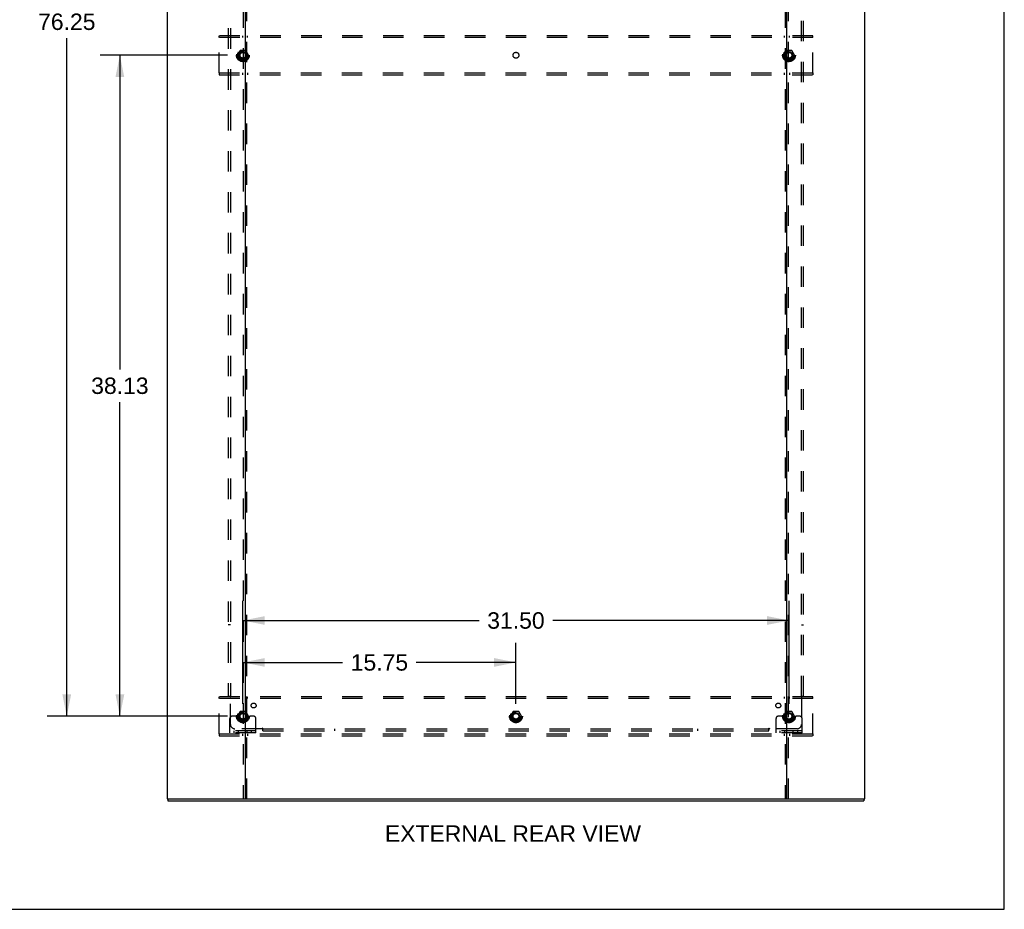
# Model space of a CAD drawing. Header units: inches. Extents: x 0 to 215, y 0 to 139.
# Tile 109 of 112: x 158 to 215, y 0 to 51. Entities that reach past the tile are written whole.
import ezdxf

# ---------------------------------------------------------------- set-up
doc = ezdxf.new("R2010")
doc.units = ezdxf.units.IN
doc.header["$LTSCALE"] = 11.804375
doc.header["$MEASUREMENT"] = 0
doc.linetypes.add('DOT', pattern=[0.2, 0.1, -0.1])
doc.linetypes.add('HIDDEN', pattern=[0.2, 0.1, -0.1])
doc.layers.get('0').update_dxf_attribs({"linetype": 'CONTINUOUS'})
for name, color, linetype in [('DEFAULT_2', 8, 'HIDDEN'), ('DIMENSIONS', 7, 'CONTINUOUS'), ('SUBPANEL', 7, 'CONTINUOUS')]:
    doc.layers.add(name, color=color, linetype=linetype)
doc.styles.get("Standard").update_dxf_attribs({"font": 'arial.ttf'})
doc.dimstyles.new('DIMSTYLE_1', dxfattribs={"dimtxt": 0.946875, "dimasz": 1.2625, "dimexe": 0.09, "dimexo": 0.07, "dimgap": 0.0375, "dimtad": 0, "dimtih": 1, "dimtoh": 1, "dimzin": 4, "dimdsep": 46, "dimtxsty": 'Standard', "dimblk": '_FILLED', "dimblk1": '_FILLED', "dimblk2": '_FILLED', "dimcen": 0.09, "dimadec": 3, "dimazin": 1, "dimtfac": 1, "dimtdec": 3, "dimtofl": 0, "dimtmove": 0, "dimatfit": 3, "dimldrblk": '_FILLED', "dimfxl": 0, "dimtolj": 1, "dimtzin": 4, "dimarcsym": 0})

# ---------------------------------------------------------------- blocks, each defined once
blk = doc.blocks.new('_FILLED')
at = {"color": 0, "linetype": 'ByBlock'}
blk.add_solid([(0, 0), (-1, 0.2), (-1, -0.2)], dxfattribs=at)
blk = doc.blocks.new('*D3')
at = {"layer": 'DIMENSIONS', "color": 2, "linetype": 'Continuous'}
for p, q in [((170.707, 11.852), (170.707, 15.376)), ((186.457, 11.852), (186.457, 15.376)), ((170.707, 14.239), (176.454, 14.239)), ((186.457, 14.239), (180.71, 14.239))]:
    blk.add_line(p, q, dxfattribs=at)
at = {"layer": 'DIMENSIONS', "color": 2, "linetype": 'Continuous', "xscale": 1.2625, "yscale": 1.2625, "zscale": 1.2625, "rotation": 180}
blk.add_blockref('_FILLED', (170.707, 14.239), dxfattribs=at)
at = {"layer": 'DIMENSIONS', "color": 2, "linetype": 'Continuous', "xscale": 1.2625, "yscale": 1.2625, "zscale": 1.2625}
blk.add_blockref('_FILLED', (186.457, 14.239), dxfattribs=at)
at = {"layer": 'DIMENSIONS', "color": 2, "linetype": 'Continuous', "insert": (178.582, 14.713), "char_height": 0.9469, "width": 3.30878, "attachment_point": 2, "line_spacing_factor": 0.9}
blk.add_mtext('15.75', dxfattribs=at)
blk = doc.blocks.new('*D4')
at = {"layer": 'DIMENSIONS', "color": 2, "linetype": 'Continuous'}
for p, q in [((169.824, 87.384), (159.414, 87.384)), ((160.55, 87.384), (160.55, 52.137)), ((160.55, 11.134), (160.55, 50.243)), ((169.824, 11.134), (159.414, 11.134))]:
    blk.add_line(p, q, dxfattribs=at)
at = {"layer": 'DIMENSIONS', "color": 2, "linetype": 'Continuous', "xscale": 1.2625, "yscale": 1.2625, "zscale": 1.2625}
for p, rotation in [((160.55, 87.384), 90), ((160.55, 11.134), 270)]:
    blk.add_blockref('_FILLED', p, dxfattribs=dict(at, rotation=rotation))
at = {"layer": 'DIMENSIONS', "color": 2, "linetype": 'Continuous', "insert": (160.55, 51.663), "char_height": 0.9469, "width": 3.30878, "attachment_point": 2, "line_spacing_factor": 0.9}
blk.add_mtext('76.25', dxfattribs=at)
blk = doc.blocks.new('*D5')
at = {"layer": 'DIMENSIONS', "color": 2, "linetype": 'Continuous'}
for p, q in [((170.707, 11.852), (170.707, 17.793)), ((202.207, 11.852), (202.207, 17.793)), ((170.707, 16.657), (184.329, 16.657)), ((202.207, 16.657), (188.585, 16.657))]:
    blk.add_line(p, q, dxfattribs=at)
at = {"layer": 'DIMENSIONS', "color": 2, "linetype": 'Continuous', "xscale": 1.2625, "yscale": 1.2625, "zscale": 1.2625, "rotation": 180}
blk.add_blockref('_FILLED', (170.707, 16.657), dxfattribs=at)
at = {"layer": 'DIMENSIONS', "color": 2, "linetype": 'Continuous', "xscale": 1.2625, "yscale": 1.2625, "zscale": 1.2625}
blk.add_blockref('_FILLED', (202.207, 16.657), dxfattribs=at)
at = {"layer": 'DIMENSIONS', "color": 2, "linetype": 'Continuous', "insert": (186.457, 17.131), "char_height": 0.9469, "width": 3.30878, "attachment_point": 2, "line_spacing_factor": 0.9}
blk.add_mtext('31.50', dxfattribs=at)
blk = doc.blocks.new('*D6')
at = {"layer": 'DIMENSIONS', "color": 2, "linetype": 'Continuous'}
for p, q in [((169.824, 49.259), (162.477, 49.259)), ((163.613, 49.259), (163.613, 31.143)), ((163.613, 11.134), (163.613, 29.249)), ((169.824, 11.134), (162.477, 11.134))]:
    blk.add_line(p, q, dxfattribs=at)
at = {"layer": 'DIMENSIONS', "color": 2, "linetype": 'Continuous', "xscale": 1.2625, "yscale": 1.2625, "zscale": 1.2625}
for p, rotation in [((163.613, 49.259), 90), ((163.613, 11.134), 270)]:
    blk.add_blockref('_FILLED', p, dxfattribs=dict(at, rotation=rotation))
at = {"layer": 'DIMENSIONS', "color": 2, "linetype": 'Continuous', "insert": (163.613, 30.67), "char_height": 0.9469, "width": 3.30878, "attachment_point": 2, "line_spacing_factor": 0.9}
blk.add_mtext('38.13', dxfattribs=at)

msp = doc.modelspace()

# ---------------------------------------------------------------- linework, layer by layer
at = {"color": 7, "linetype": 'Continuous'}
for p, q in [((214.625, 0), (214.625, 138.875)), ((166.384, 6.363), (166.384, 6.259)), ((170.773, 6.363), (202.141, 6.363)), ((206.53, 6.363), (206.53, 6.259)), ((0, 0), (214.625, 0))]:
    msp.add_line(p, q, dxfattribs=at)
at = {"color": 3, "linetype": 'Continuous'}
for p, q in [((166.332, 92.155), (166.332, 6.363)), ((170.832, 92.155), (170.832, 6.363)), ((202.082, 6.363), (202.082, 92.155)), ((206.582, 6.363), (206.582, 92.155)), ((166.332, 6.363), (170.773, 6.363)), ((166.384, 6.259), (206.53, 6.259)), ((202.141, 6.363), (206.582, 6.363))]:
    msp.add_line(p, q, dxfattribs=at)
at = {"layer": 'DEFAULT_2', "color": 8, "linetype": 'HIDDEN'}
for p, q in [((170.728, 92.155), (170.728, 6.363)), ((170.936, 6.363), (170.936, 92.155)), ((201.978, 92.155), (201.978, 6.363)), ((202.186, 6.363), (202.186, 92.155)), ((169.332, 50.28), (169.332, 50.384)), ((203.582, 50.384), (169.332, 50.384)), ((169.332, 48.238), (169.332, 50.28)), ((203.582, 50.28), (169.332, 50.28)), ((170.682, 50.384), (170.682, 50.28)), ((170.982, 50.28), (170.982, 50.384)), ((201.932, 50.384), (201.932, 50.28)), ((202.232, 50.28), (202.232, 50.384)), ((203.582, 50.28), (203.582, 50.384)), ((203.582, 48.238), (203.582, 50.28)), ((170.544, 49.531), (170.39, 49.264)), ((170.862, 49.536), (170.553, 49.536)), ((171.025, 49.264), (170.87, 49.531)), ((202.044, 49.531), (201.89, 49.264)), ((202.362, 49.536), (202.053, 49.536)), ((202.525, 49.264), (202.37, 49.531)), ((170.39, 49.254), (170.544, 48.986)), ((170.862, 48.981), (170.553, 48.981)), ((170.87, 48.986), (171.025, 49.254)), ((201.89, 49.254), (202.044, 48.986)), ((202.362, 48.981), (202.053, 48.981)), ((202.37, 48.986), (202.525, 49.254)), ((169.332, 48.238), (169.332, 48.134)), ((169.332, 48.238), (203.582, 48.238)), ((169.332, 48.134), (203.582, 48.134)), ((170.682, 48.238), (170.682, 48.134)), ((170.982, 48.238), (170.982, 48.134)), ((201.932, 48.238), (201.932, 48.134)), ((202.232, 48.238), (202.232, 48.134)), ((203.582, 48.238), (203.582, 48.134)), ((203.582, 12.259), (169.332, 12.259)), ((169.332, 12.155), (169.332, 12.259)), ((203.582, 12.155), (169.332, 12.155)), ((169.332, 10.113), (169.332, 12.155)), ((170.682, 12.259), (170.682, 12.155)), ((170.982, 12.155), (170.982, 12.259)), ((201.932, 12.259), (201.932, 12.155)), ((202.232, 12.155), (202.232, 12.259)), ((203.582, 12.155), (203.582, 12.259)), ((203.582, 10.113), (203.582, 12.155)), ((170.544, 11.406), (170.39, 11.139)), ((170.862, 11.411), (170.553, 11.411)), ((171.025, 11.139), (170.87, 11.406)), ((186.294, 11.406), (186.14, 11.139)), ((186.612, 11.411), (186.303, 11.411)), ((186.775, 11.139), (186.62, 11.406)), ((202.044, 11.406), (201.89, 11.139)), ((202.362, 11.411), (202.053, 11.411)), ((202.525, 11.139), (202.37, 11.406)), ((169.957, 10.186), (169.957, 11.009)), ((170.171, 11.134), (170.082, 11.134)), ((170.293, 11.134), (170.171, 11.134)), ((170.532, 11.134), (170.293, 11.134)), ((170.39, 11.129), (170.544, 10.861)), ((170.862, 10.856), (170.553, 10.856)), ((170.87, 10.861), (171.025, 11.129)), ((170.882, 11.134), (171.122, 11.134)), ((171.243, 11.134), (171.122, 11.134)), ((171.332, 11.134), (171.243, 11.134)), ((171.457, 10.186), (171.457, 11.009)), ((186.14, 11.129), (186.294, 10.861)), ((186.612, 10.856), (186.303, 10.856)), ((186.62, 10.861), (186.775, 11.129)), ((201.457, 10.186), (201.457, 11.009)), ((201.671, 11.134), (201.582, 11.134)), ((201.793, 11.134), (201.671, 11.134)), ((202.032, 11.134), (201.793, 11.134)), ((201.89, 11.129), (202.044, 10.861)), ((202.362, 10.856), (202.053, 10.856)), ((202.37, 10.861), (202.525, 11.129)), ((202.382, 11.134), (202.622, 11.134)), ((202.743, 11.134), (202.622, 11.134)), ((202.832, 11.134), (202.743, 11.134)), ((202.957, 10.186), (202.957, 11.009)), ((171.457, 10.29), (169.957, 10.29)), ((170.204, 10.186), (170.204, 10.29)), ((170.46, 10.186), (170.46, 10.29)), ((170.954, 10.186), (170.954, 10.29)), ((171.21, 10.186), (171.21, 10.29)), ((202.957, 10.29), (201.457, 10.29)), ((201.704, 10.186), (201.704, 10.29)), ((201.96, 10.186), (201.96, 10.29)), ((202.454, 10.186), (202.454, 10.29)), ((202.71, 10.186), (202.71, 10.29)), ((169.332, 10.113), (203.582, 10.113)), ((169.332, 10.113), (169.332, 10.009)), ((169.332, 10.009), (203.582, 10.009)), ((171.457, 10.186), (169.957, 10.186)), ((170.682, 10.113), (170.682, 10.009)), ((170.982, 10.113), (170.982, 10.009)), ((202.957, 10.186), (201.457, 10.186)), ((201.932, 10.113), (201.932, 10.009)), ((202.232, 10.113), (202.232, 10.009)), ((203.582, 10.113), (203.582, 10.009))]:
    msp.add_line(p, q, dxfattribs=at)
for centre, radius in [((170.707, 49.259), 0.372), ((170.707, 49.259), 0.356), ((170.707, 49.259), 0.312), ((170.707, 49.259), 0.204), ((170.707, 49.259), 0.188), ((170.707, 49.259), 0.183), ((170.707, 49.259), 0.165), ((202.207, 49.259), 0.372), ((202.207, 49.259), 0.356), ((202.207, 49.259), 0.312), ((202.207, 49.259), 0.204), ((202.207, 49.259), 0.188), ((202.207, 49.259), 0.183), ((202.207, 49.259), 0.165), ((170.707, 11.134), 0.372), ((170.707, 11.134), 0.356), ((170.707, 11.134), 0.312), ((186.457, 11.134), 0.372), ((186.457, 11.134), 0.356), ((186.457, 11.134), 0.312), ((202.207, 11.134), 0.372), ((202.207, 11.134), 0.356), ((202.207, 11.134), 0.312), ((170.707, 11.134), 0.204), ((170.707, 11.134), 0.188), ((170.707, 11.134), 0.183), ((170.707, 11.134), 0.165), ((186.457, 11.134), 0.204), ((186.457, 11.134), 0.188), ((186.457, 11.134), 0.183), ((186.457, 11.134), 0.165), ((202.207, 11.134), 0.204), ((202.207, 11.134), 0.188), ((202.207, 11.134), 0.183), ((202.207, 11.134), 0.165)]:
    msp.add_circle(centre, radius, dxfattribs=at)
at = {"layer": 'DEFAULT_2', "color": 8, "linetype": 'DOT'}
for centre in [(170.707, 49.259), (186.457, 49.259), (202.207, 49.259), (170.707, 11.134), (186.457, 11.134), (202.207, 11.134)]:
    msp.add_circle(centre, 0.17, dxfattribs=at)
at = {"layer": 'DEFAULT_2', "color": 8, "linetype": 'HIDDEN'}
for centre, radius, start, end in [((170.553, 49.526), 0.01, 90.0124, 149.9892), ((170.862, 49.526), 0.01, 30.012, 89.9887), ((202.053, 49.526), 0.01, 90.0124, 149.9892), ((202.362, 49.526), 0.01, 30.012, 89.9887), ((170.398, 49.259), 0.01, 150.0127, 209.9883), ((170.553, 48.991), 0.01, 210.012, 269.9887), ((170.862, 48.991), 0.01, 270.0124, 329.9892), ((171.016, 49.259), 0.01, 330.0127, 29.9883), ((201.898, 49.259), 0.01, 150.0127, 209.9883), ((202.053, 48.991), 0.01, 210.012, 269.9887), ((202.362, 48.991), 0.01, 270.0124, 329.9892), ((202.516, 49.259), 0.01, 330.0127, 29.9883), ((170.553, 11.401), 0.01, 90.0124, 149.9892), ((170.862, 11.401), 0.01, 30.012, 89.9887), ((186.303, 11.401), 0.01, 90.0124, 149.9892), ((186.612, 11.401), 0.01, 30.012, 89.9887), ((202.053, 11.401), 0.01, 90.0124, 149.9892), ((202.362, 11.401), 0.01, 30.012, 89.9887), ((170.082, 11.009), 0.125, 90, 180), ((170.398, 11.134), 0.01, 150.0127, 209.9883), ((170.707, 11.134), 0.175, 180, 360), ((170.553, 10.866), 0.01, 210.012, 269.9887), ((170.862, 10.866), 0.01, 270.0124, 329.9892), ((171.016, 11.134), 0.01, 330.0127, 29.9883), ((171.332, 11.009), 0.125, 0, 90), ((186.148, 11.134), 0.01, 150.0127, 209.9883), ((186.303, 10.866), 0.01, 210.012, 269.9887), ((186.612, 10.866), 0.01, 270.0124, 329.9892), ((186.766, 11.134), 0.01, 330.0127, 29.9883), ((201.582, 11.009), 0.125, 90, 180), ((201.898, 11.134), 0.01, 150.0127, 209.9883), ((202.207, 11.134), 0.175, 180, 360), ((202.053, 10.866), 0.01, 210.012, 269.9887), ((202.362, 10.866), 0.01, 270.0124, 329.9892), ((202.516, 11.134), 0.01, 330.0127, 29.9883), ((202.832, 11.009), 0.125, 0, 90)]:
    msp.add_arc(centre, radius, start, end, dxfattribs=at)
at = {"layer": 'SUBPANEL', "color": 8, "linetype": 'HIDDEN'}
for p, q in [((169.864, 86.227), (169.864, 12.29)), ((169.989, 86.227), (169.989, 12.29)), ((202.926, 12.29), (202.926, 86.227)), ((203.051, 12.29), (203.051, 86.227)), ((169.989, 16.415), (169.864, 16.415)), ((202.926, 16.415), (203.051, 16.415)), ((169.864, 12.29), (170.029, 12.29)), ((169.97, 12.273), (169.976, 12.266)), ((169.989, 10.665), (169.989, 12.254)), ((202.885, 12.29), (203.051, 12.29)), ((202.926, 12.254), (202.926, 10.665)), ((171.828, 10.415), (170.239, 10.415)), ((171.864, 10.29), (171.864, 10.456)), ((171.864, 10.415), (201.051, 10.415)), ((171.864, 10.29), (201.051, 10.29)), ((175.989, 10.415), (175.989, 10.29)), ((196.926, 10.415), (196.926, 10.29)), ((201.051, 10.29), (201.051, 10.456)), ((201.068, 10.396), (201.075, 10.403)), ((202.676, 10.415), (201.086, 10.415))]:
    msp.add_line(p, q, dxfattribs=at)
for points in [[(169.95, 12.29), (169.952, 12.288), (169.954, 12.287), (169.956, 12.285), (169.958, 12.283), (169.96, 12.282), (169.962, 12.28), (169.964, 12.279), (169.965, 12.277), (169.967, 12.276), (169.968, 12.274), (169.97, 12.273)], [(169.976, 12.266), (169.978, 12.264), (169.98, 12.263), (169.982, 12.261), (169.984, 12.259), (169.985, 12.257), (169.987, 12.256), (169.989, 12.254)], [(170.008, 12.267), (170.003, 12.265), (170.001, 12.263), (169.999, 12.262), (169.996, 12.26), (169.994, 12.259), (169.992, 12.257), (169.99, 12.256), (169.989, 12.254)], [(170.029, 12.29), (170.029, 12.288), (170.028, 12.286), (170.027, 12.285), (170.026, 12.283), (170.025, 12.282), (170.024, 12.28), (170.023, 12.278), (170.021, 12.277), (170.019, 12.275), (170.018, 12.274), (170.016, 12.273), (170.014, 12.271), (170.012, 12.27), (170.01, 12.269), (170.008, 12.267)], [(202.885, 12.29), (202.886, 12.288), (202.887, 12.286), (202.887, 12.285), (202.888, 12.283), (202.889, 12.282), (202.891, 12.28), (202.892, 12.278), (202.894, 12.277), (202.895, 12.275), (202.897, 12.274), (202.899, 12.273), (202.9, 12.271), (202.902, 12.27), (202.905, 12.269), (202.907, 12.267), (202.911, 12.265)], [(202.911, 12.265), (202.914, 12.263), (202.916, 12.262), (202.918, 12.26), (202.92, 12.259), (202.923, 12.257), (202.924, 12.256), (202.926, 12.254)], [(202.945, 12.273), (202.938, 12.266), (202.936, 12.264), (202.935, 12.263), (202.933, 12.261), (202.931, 12.259), (202.929, 12.257), (202.928, 12.256), (202.926, 12.254)], [(202.965, 12.29), (202.962, 12.288), (202.96, 12.287), (202.958, 12.285), (202.956, 12.283), (202.954, 12.282), (202.953, 12.28), (202.951, 12.279), (202.949, 12.277), (202.948, 12.276), (202.946, 12.274), (202.945, 12.273)], [(171.838, 10.43), (171.837, 10.427), (171.836, 10.425), (171.834, 10.423), (171.833, 10.42), (171.831, 10.418), (171.83, 10.417), (171.828, 10.415)], [(171.847, 10.396), (171.84, 10.403), (171.838, 10.404), (171.836, 10.406), (171.835, 10.408), (171.833, 10.41), (171.831, 10.412), (171.83, 10.413), (171.828, 10.415)], [(171.864, 10.456), (171.862, 10.455), (171.86, 10.454), (171.858, 10.453), (171.857, 10.452), (171.855, 10.451), (171.854, 10.45), (171.852, 10.449), (171.851, 10.447), (171.849, 10.446), (171.848, 10.444), (171.846, 10.442), (171.845, 10.44), (171.844, 10.438), (171.842, 10.436), (171.841, 10.434), (171.838, 10.43)], [(171.864, 10.376), (171.862, 10.378), (171.86, 10.381), (171.859, 10.383), (171.857, 10.385), (171.856, 10.386), (171.854, 10.388), (171.853, 10.39), (171.851, 10.392), (171.85, 10.393), (171.848, 10.395), (171.847, 10.396)], [(201.051, 10.456), (201.053, 10.455), (201.055, 10.454), (201.056, 10.453), (201.058, 10.452), (201.059, 10.451), (201.061, 10.45), (201.062, 10.449), (201.064, 10.447), (201.065, 10.446), (201.067, 10.444), (201.068, 10.442), (201.069, 10.44), (201.071, 10.438), (201.072, 10.436), (201.073, 10.434)], [(201.051, 10.376), (201.053, 10.378), (201.054, 10.381), (201.056, 10.383), (201.057, 10.385), (201.059, 10.386), (201.061, 10.388), (201.062, 10.39), (201.064, 10.392), (201.065, 10.393), (201.067, 10.395), (201.068, 10.396)], [(201.073, 10.434), (201.076, 10.43), (201.078, 10.427), (201.079, 10.425), (201.081, 10.423), (201.082, 10.42), (201.084, 10.418), (201.085, 10.417), (201.086, 10.415)], [(201.075, 10.403), (201.076, 10.404), (201.078, 10.406), (201.08, 10.408), (201.082, 10.41), (201.084, 10.412), (201.085, 10.413), (201.086, 10.415)]]:
    msp.add_lwpolyline(points, dxfattribs=at)
for centre, radius in [((170.707, 49.259), 0.25), ((202.207, 49.259), 0.25), ((170.707, 11.134), 0.25), ((171.326, 11.752), 0.141), ((186.457, 11.134), 0.25), ((201.589, 11.752), 0.141), ((202.207, 11.134), 0.25)]:
    msp.add_circle(centre, radius, dxfattribs=at)
for centre, start, end in [((170.239, 10.665), 180, 270), ((202.676, 10.665), 270, 360)]:
    msp.add_arc(centre, 0.25, start, end, dxfattribs=at)

# ---------------------------------------------------------------- texts
at = {"layer": 'DIMENSIONS', "color": 2, "linetype": 'Continuous', "insert": (186.285, 4.843), "char_height": 0.94688, "width": 14.74168, "attachment_point": 2, "line_spacing_factor": 0.9}
msp.add_mtext('EXTERNAL REAR VIEW', dxfattribs=at)

# ---------------------------------------------------------------- dimensions: what is measured, and where the dimension line sits
at = {"layer": 'DIMENSIONS', "color": 2, "linetype": 'Continuous'}
for base, p1, p2, angle, picture, middle in [((160.55, 87.384), (169.894, 11.134), (169.894, 87.384), 90, '*D4', (160.553, 51.185)), ((163.612927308, 11.13357862), (169.893560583, 49.25857862), (169.893560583, 11.13357862), 270, '*D6', (163.610914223, 30.190799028))]:
    dim = msp.add_linear_dim(base=base, p1=p1, p2=p2, angle=angle, dimstyle='DIMSTYLE_1', dxfattribs=at)
    dim.commit()
    dim.dimension.update_dxf_attribs({"geometry": picture, "text_midpoint": middle, "dimtype": 160})
for base, p2, picture, middle in [((202.207, 16.657), (202.207, 11.782), '*D5', (186.455, 16.652)), ((186.457, 14.239), (186.457, 11.782), '*D3', (178.626, 14.234))]:
    dim = msp.add_linear_dim(base=base, p1=(170.707, 11.782), p2=p2, dimstyle='DIMSTYLE_1', dxfattribs=at)
    dim.commit()
    dim.dimension.update_dxf_attribs({"geometry": picture, "text_midpoint": middle, "dimtype": 160})

doc.saveas('drawing.dxf')
